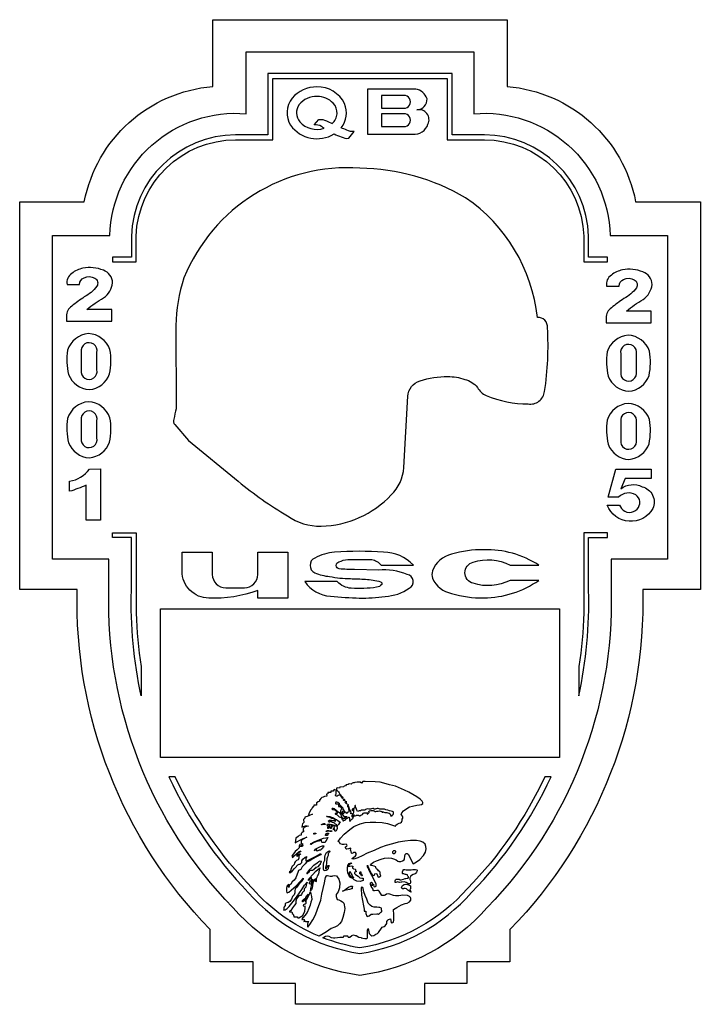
# Model space of a CAD drawing. Extents: x 5.3 to 22.8, y 1.6 to 27.1.
import ezdxf

# ---------------------------------------------------------------- set-up
doc = ezdxf.new("R2010")
doc.units = 0
doc.header["$MEASUREMENT"] = 0
doc.layers.add('2', color=2, linetype='CONTINUOUS')
doc.layers.add('6', color=1, linetype='CONTINUOUS')

msp = doc.modelspace()

# ---------------------------------------------------------------- linework, layer by layer
at = {"layer": '2'}
for points in [[(21.995, 13.131), (20.537, 13.131), (20.537, 12.326, -0.201871), (17.336, 4.136, -0.181337), (14.049, 2.384, -0.181337), (10.763, 4.136, -0.201871), (7.562, 12.326), (7.562, 13.131), (6.103, 13.131), (6.103, 21.492), (7.583, 21.492, -0.429764), (11.109, 24.635), (11.109, 26.231), (16.99, 26.231), (16.99, 24.635, -0.429764), (20.516, 21.492), (21.995, 21.492)], [(16.305, 25.546), (16.305, 23.962), (17.262, 23.962, -0.405194), (19.831, 21.471), (19.831, 20.807), (20.441, 20.807), (20.441, 20.932), (19.956, 20.932), (19.956, 21.474, 0.40519), (17.262, 24.087), (16.43, 24.087), (16.43, 25.671), (11.669, 25.671), (11.669, 24.087), (10.837, 24.087, 0.40519), (8.142, 21.474), (8.142, 20.932), (7.657, 20.932), (7.657, 20.807), (8.267, 20.807), (8.267, 21.471, -0.405194), (10.837, 23.962), (11.794, 23.962), (11.794, 25.546)], [(12.257, 24.336, 0.391887), (13.38, 24.113, 0.028376), (13.566, 24.037, 0.14438), (13.758, 24), (13.9, 24.175, -0.14438), (13.708, 24.211, -0.006572), (13.562, 24.273, 0.281206), (13.65, 24.895, 0.293488), (12.936, 25.326, 0.228171), (12.297, 25.034, 0.321566)], [(15.52, 24.735, 0.410186), (15.781, 25.023, 0.283589), (15.489, 25.267), (14.247, 25.267), (14.247, 24.104), (15.411, 24.104, 0.346555), (15.806, 24.365, 0.631009), (15.519, 24.732)], [(12.478, 24.869, 0.347432), (12.492, 24.426, 0.294381), (13.121, 24.26, -0.014031), (13.056, 24.307, 0.14438), (12.864, 24.344), (12.989, 24.488, -0.14438), (13.181, 24.452, 0.005267), (13.329, 24.379, 0.426133), (13.359, 24.904, 0.216), (12.942, 25.082, 0.240138)], [(14.604, 24.779), (15.177, 24.779, 1.076726), (15.177, 25.108), (14.604, 25.108)], [(14.604, 24.635), (14.604, 24.306), (15.177, 24.306, 1.076726), (15.177, 24.635)], [(15.282, 17.337, -0.30888), (15.6, 17.738, -0.082687), (16.316, 17.848, -0.088963), (16.757, 17.774, -0.162074), (17.083, 17.568, 0.174269), (17.311, 17.357, 0.096619), (18.392, 17.141, 0.424586), (18.818, 17.462, 0.053585), (18.892, 19.108, 0.461361), (18.633, 19.374, 0.219064), (16.779, 22.462, 0.130306), (14.049, 23.23, 0.323983), (9.501, 20.396, 0.07197), (9.293, 19.165), (9.296, 17.016, -0.000205), (9.24, 16.75, 0.28327), (9.263, 16.606), (9.618, 16.199), (10.905, 15.142, 0.041379), (12.174, 14.253, 0.16749), (13.044, 13.987, 0.203104), (14.856, 14.792, 0.181311), (15.183, 15.496)], [(6.482, 20.226), (6.805, 20.226, -0.310663), (6.921, 20.4, -0.235833), (7.197, 20.39, -0.422404), (7.25, 20.178, -0.11497), (6.926, 19.903, 0.02138), (6.603, 19.665, 0.258417), (6.466, 19.406), (6.466, 19.279), (7.636, 19.279), (7.636, 19.581), (6.995, 19.581, -0.038671), (7.424, 19.882, 0.222854), (7.657, 20.268, 0.320176), (7.419, 20.591, 0.15131), (6.889, 20.644, 0.111596), (6.603, 20.512, 0.306755)], [(20.405, 19.236), (21.575, 19.236), (21.575, 19.538), (20.935, 19.538, -0.038671), (21.363, 19.839, 0.222854), (21.596, 20.226, 0.320176), (21.358, 20.548, 0.15131), (20.829, 20.601, 0.111596), (20.543, 20.469, 0.306755), (20.421, 20.183), (20.744, 20.183, -0.310663), (20.86, 20.358, -0.235833), (21.136, 20.347, -0.422404), (21.189, 20.136, -0.11497), (20.866, 19.861, 0.02138), (20.543, 19.622, 0.258417), (20.405, 19.363)], [(6.522, 17.901, 0.296862), (7.057, 17.51, 0.296862), (7.579, 17.918, 0.096427), (7.589, 18.543, 0.299667), (7.035, 18.959, 0.300795), (6.493, 18.526, 0.096427)], [(20.996, 17.467, 0.296862), (21.518, 17.875, 0.096427), (21.528, 18.501, 0.299667), (20.974, 18.917, 0.300795), (20.432, 18.483, 0.096427), (20.462, 17.859, 0.296862)], [(6.846, 18.48), (6.846, 18.014, 1.225612), (7.25, 18.026), (7.25, 18.468, 1.225612)], [(21.189, 17.984), (21.189, 18.425, 1.225612), (20.785, 18.437), (20.785, 17.971, 1.225612)], [(6.522, 16.14, 0.296862), (7.057, 15.749, 0.296862), (7.579, 16.157, 0.096427), (7.589, 16.782, 0.299667), (7.035, 17.198, 0.300795), (6.493, 16.765, 0.096427)], [(20.462, 16.098, 0.296862), (20.996, 15.706, 0.296862), (21.518, 16.114, 0.096427), (21.528, 16.74, 0.299667), (20.974, 17.156, 0.300795), (20.432, 16.722, 0.096427)], [(7.25, 16.265), (7.25, 16.707, 1.225612), (6.846, 16.719), (6.846, 16.253, 1.225612)], [(20.785, 16.21, 1.225612), (21.189, 16.223), (21.189, 16.664, 1.225612), (20.785, 16.677)], [(7.345, 14.136), (6.974, 14.136), (6.974, 15.043, -0.043543), (6.546, 14.885), (6.546, 15.145, 0.195782), (7.057, 15.457), (7.345, 15.464)], [(20.902, 15.213), (20.79, 14.951, -0.285593), (21.338, 15.003, -0.470382), (21.616, 14.44, -0.630775), (20.436, 14.523), (20.752, 14.523), (20.804, 14.44, 0.457704), (21.21, 14.425, 0.468118), (21.173, 14.793, 0.342723), (20.729, 14.733), (20.459, 14.733), (20.662, 15.453), (21.571, 15.453), (21.571, 15.213)], [(8.267, 13.816), (8.267, 11.742, 0.032687), (8.396, 10.36), (8.396, 9.602, -0.060088), (8.142, 12.326), (8.142, 13.691), (7.657, 13.691), (7.657, 13.816)], [(19.831, 13.816), (19.831, 11.742, -0.032687), (19.703, 10.36), (19.703, 9.602, 0.060088), (19.956, 12.326), (19.956, 13.691), (20.441, 13.691), (20.441, 13.816)], [(12.189, 13.31), (12.189, 12.128), (11.408, 12.128), (11.408, 12.322, -0.100509), (10.144, 12.128, -0.414214), (9.454, 12.818), (9.454, 13.31), (10.234, 13.31), (10.234, 12.735, 0.414214), (10.58, 12.39), (11.063, 12.39, 0.414214), (11.408, 12.735), (11.408, 13.31)], [(17.247, 12.131, 0.149497), (18.668, 12.585), (17.928, 12.585, -0.199702), (16.971, 12.509, -0.76679), (16.971, 13.055, -0.199702), (17.928, 12.979), (18.668, 12.979, 0.151165), (17.247, 13.375, 0.079408), (16.417, 13.259, 0.262888), (15.922, 12.83, 0.172369), (15.922, 12.639, 0.246064), (16.417, 12.247, 0.079408)]]:
    msp.add_lwpolyline(points, format="xyb", close=True, dxfattribs=at)
msp.add_lwpolyline([(14.027, 12.128, 0.042079), (14.701, 12.172, 0.14572), (15.322, 12.382, 0.737198), (15.269, 12.737, 0.115994), (14.532, 12.848), (13.907, 12.862, -0.018502), (13.511, 12.881, -0.796302), (13.505, 13.061, -0.099422), (13.736, 13.121), (14.351, 13.121, -0.187195), (14.592, 12.979), (15.428, 12.979, 0.202847), (14.66, 13.31, 0.038453), (13.393, 13.31, 0.115331), (12.881, 13.161, 0.650713), (12.881, 12.783, 0.083167), (13.265, 12.684, 0.04712), (13.802, 12.629, -0.009131), (14.192, 12.613, -0.062198), (14.579, 12.55, -0.414514), (14.61, 12.479, -0.201317), (14.476, 12.408, -0.063589), (13.825, 12.382, -0.200924), (13.462, 12.552), (12.625, 12.552, 0.229949), (13.285, 12.173, 0.013525), (14.049, 12.128)], format="xyb", dxfattribs=at)
msp.add_lwpolyline([(8.896, 11.848), (19.203, 11.848), (19.203, 8.014), (8.896, 8.014)], close=True, dxfattribs=at)
at = {"layer": '2', "linetype": 'CONTINUOUS'}
msp.add_lwpolyline([(12.991, 3.395, -0.114316), (11.269, 4.628, -0.083124), (9.272, 7.514), (9.112, 7.514, 0.084716), (11.164, 4.527, 0.175921), (14.049, 2.949, 0.175921), (16.934, 4.527, 0.084716), (18.987, 7.514), (18.826, 7.514, -0.083124), (16.83, 4.628, -0.174327), (14.049, 3.095, -0.053286), (13.087, 3.357), (13.159, 3.397), (13.209, 3.403), (13.243, 3.397), (13.303, 3.365), (13.362, 3.353), (13.403, 3.35), (13.472, 3.365), (13.525, 3.375), (13.597, 3.375), (13.619, 3.375), (13.628, 3.406), (13.66, 3.409), (13.7, 3.409), (13.722, 3.406), (13.738, 3.393), (13.743, 3.373), (13.764, 3.367), (13.789, 3.375), (13.839, 3.414), (13.878, 3.429), (13.921, 3.417), (13.953, 3.41), (14.016, 3.375), (14.076, 3.362), (14.076, 3.356), (14.123, 3.343), (14.126, 3.343), (14.173, 3.34), (14.223, 3.34), (14.239, 3.353), (14.239, 3.406), (14.239, 3.466), (14.24, 3.51), (14.243, 3.557), (14.256, 3.592), (14.287, 3.462), (14.326, 3.425), (14.358, 3.408), (14.404, 3.415), (14.458, 3.446), (14.501, 3.462), (14.523, 3.493), (14.605, 3.603), (14.605, 3.603), (14.62, 3.628), (14.649, 3.637), (14.677, 3.643), (14.699, 3.665), (14.739, 3.722), (14.746, 3.775), (14.768, 3.812), (14.789, 3.828), (14.839, 3.847), (14.855, 3.753), (14.861, 3.74), (14.899, 3.747), (14.918, 3.762), (14.921, 3.822), (14.921, 3.91), (14.924, 3.975), (14.911, 4.057), (14.918, 4.082), (15.005, 4.141), (15.124, 4.21), (15.215, 4.238), (15.271, 4.251), (15.331, 4.285), (15.362, 4.326), (15.362, 4.367), (15.356, 4.398), (15.325, 4.42), (15.275, 4.448), (15.159, 4.458), (15.052, 4.442), (14.965, 4.442), (14.911, 4.448), (14.821, 4.483), (14.774, 4.486), (14.73, 4.48), (14.699, 4.458), (14.674, 4.451), (14.645, 4.448), (14.617, 4.451), (14.586, 4.486), (14.548, 4.555), (14.527, 4.574), (14.483, 4.58), (14.426, 4.567), (14.404, 4.567), (14.392, 4.58), (14.386, 4.614), (14.367, 4.646), (14.342, 4.68), (14.317, 4.73), (14.323, 4.774), (14.345, 4.793), (14.367, 4.774), (14.367, 4.752), (14.354, 4.724), (14.345, 4.711), (14.358, 4.702), (14.38, 4.714), (14.38, 4.739), (14.395, 4.739), (14.398, 4.718), (14.405, 4.689), (14.408, 4.677), (14.436, 4.674), (14.464, 4.692), (14.464, 4.708), (14.464, 4.743), (14.43, 4.821), (14.289, 5.09), (14.289, 5.093), (14.257, 5.159), (14.242, 5.187), (14.242, 5.231), (14.248, 5.204), (14.304, 5.084), (14.348, 5.006), (14.37, 4.974), (14.392, 4.965), (14.423, 4.968), (14.423, 4.968), (14.436, 5.003), (14.455, 5.012), (14.483, 5.003), (14.502, 4.959), (14.511, 4.937), (14.536, 4.924), (14.564, 4.937), (14.586, 4.952), (14.574, 4.996), (14.567, 5.015), (14.567, 5.043), (14.564, 5.062), (14.53, 5.084), (14.514, 5.109), (14.483, 5.125), (14.47, 5.143), (14.461, 5.169), (14.455, 5.187), (14.411, 5.206), (14.354, 5.219), (14.342, 5.225), (14.323, 5.228), (14.333, 5.259), (14.398, 5.309), (14.477, 5.344), (14.595, 5.381), (14.683, 5.407), (14.783, 5.416), (14.865, 5.407), (14.918, 5.397), (14.987, 5.372), (15.03, 5.335), (15.056, 5.322), (15.106, 5.325), (15.149, 5.341), (15.193, 5.369), (15.203, 5.391), (15.209, 5.46), (15.215, 5.504), (15.243, 5.529), (15.268, 5.529), (15.293, 5.516), (15.425, 5.262), (15.509, 5.313), (15.594, 5.375), (15.694, 5.482), (15.741, 5.569), (15.76, 5.648), (15.753, 5.71), (15.732, 5.776), (15.675, 5.826), (15.603, 5.848), (15.506, 5.867), (15.447, 5.867), (15.356, 5.864), (15.206, 5.851), (15.034, 5.82), (14.893, 5.785), (14.727, 5.735), (14.583, 5.682), (14.411, 5.607), (14.236, 5.538), (14.101, 5.472), (13.991, 5.419), (13.916, 5.391), (13.882, 5.384), (13.847, 5.397), (13.835, 5.403), (13.885, 5.431), (13.929, 5.469), (13.951, 5.5), (13.948, 5.532), (13.935, 5.56), (13.882, 5.56), (13.863, 5.544), (13.838, 5.528), (13.826, 5.544), (13.819, 5.579), (13.819, 5.591), (13.807, 5.607), (13.81, 5.657), (13.801, 5.666), (13.75, 5.651), (13.71, 5.641), (13.691, 5.647), (13.675, 5.682), (13.675, 5.707), (13.7, 5.72), (13.713, 5.72), (13.719, 5.735), (13.713, 5.757), (13.694, 5.773), (13.644, 5.766), (13.597, 5.763), (13.535, 5.785), (13.519, 5.82), (13.488, 5.839), (13.544, 5.926), (13.644, 6.033), (13.785, 6.155), (13.888, 6.23), (14.051, 6.299), (14.179, 6.33), (14.308, 6.34), (14.461, 6.343), (14.624, 6.333), (14.758, 6.308), (14.865, 6.271), (14.965, 6.236), (14.974, 6.264), (15.009, 6.29), (15.065, 6.311), (15.093, 6.324), (15.118, 6.343), (15.137, 6.384), (15.14, 6.418), (15.153, 6.446), (15.156, 6.468), (15.143, 6.499), (15.124, 6.528), (15.115, 6.54), (15.131, 6.578), (15.171, 6.637), (15.259, 6.697), (15.328, 6.734), (15.403, 6.753), (15.519, 6.778), (15.588, 6.788), (15.638, 6.8), (15.675, 6.822), (15.675, 6.85), (15.657, 6.881), (15.606, 6.935), (15.516, 6.997), (15.412, 7.054), (15.315, 7.116), (15.2, 7.163), (15.121, 7.201), (14.968, 7.267), (14.811, 7.307), (14.661, 7.345), (14.57, 7.37), (14.439, 7.386), (14.179, 7.389), (14.12, 7.389), (14.088, 7.351), (14.057, 7.376), (13.973, 7.376), (13.916, 7.364), (13.901, 7.354), (13.873, 7.358), (13.851, 7.345), (13.819, 7.32), (13.772, 7.332), (13.741, 7.314), (13.694, 7.307), (13.672, 7.282), (13.644, 7.27), (13.619, 7.257), (13.531, 7.245), (13.516, 7.22), (13.462, 7.226), (13.441, 7.217), (13.441, 7.173), (13.422, 7.163), (13.381, 7.182), (13.353, 7.138), (13.325, 7.145), (13.293, 7.145), (13.293, 7.107), (13.253, 7.11), (13.221, 7.11), (13.221, 7.073), (13.181, 7.063), (13.193, 7.016), (13.131, 7.007), (13.099, 6.982), (13.065, 6.976), (13.034, 6.954), (13.015, 6.919), (13.006, 6.916), (12.999, 6.882), (12.968, 6.863), (12.924, 6.841), (12.927, 6.781), (12.858, 6.778), (12.846, 6.738), (12.837, 6.728), (12.818, 6.725), (12.802, 6.687), (12.78, 6.662), (12.727, 6.568), (12.715, 6.518), (12.824, 6.543), (12.743, 6.509), (12.68, 6.49), (12.652, 6.481), (12.624, 6.468), (12.621, 6.446), (12.593, 6.412), (12.602, 6.334), (12.561, 6.299), (12.555, 6.262), (12.549, 6.215), (12.583, 6.227), (12.643, 6.246), (12.68, 6.246), (12.715, 6.24), (12.643, 6.221), (12.608, 6.202), (12.589, 6.186), (12.583, 6.158), (12.583, 6.127), (12.596, 6.102), (12.558, 6.077), (12.53, 6.045), (12.527, 6.002), (12.477, 5.995), (12.449, 5.973), (12.392, 5.923), (12.383, 5.867), (12.373, 5.811), (12.496, 5.876), (12.583, 5.917), (12.674, 5.952), (12.564, 5.892), (12.527, 5.861), (12.527, 5.817), (12.536, 5.782), (12.499, 5.767), (12.48, 5.726), (12.48, 5.679), (12.43, 5.626), (12.377, 5.585), (12.33, 5.522), (12.292, 5.472), (12.308, 5.454), (12.305, 5.435), (12.305, 5.419), (12.345, 5.469), (12.408, 5.522), (12.474, 5.582), (12.517, 5.598), (12.505, 5.573), (12.455, 5.541), (12.42, 5.504), (12.411, 5.479), (12.433, 5.466), (12.449, 5.482), (12.467, 5.507), (12.505, 5.532), (12.508, 5.51), (12.477, 5.485), (12.467, 5.45), (12.47, 5.41), (12.452, 5.372), (12.408, 5.353), (12.37, 5.313), (12.355, 5.288), (12.345, 5.25), (12.314, 5.215), (12.295, 5.203), (12.283, 5.159), (12.264, 5.118), (12.254, 5.078), (12.229, 5.059), (12.223, 5.043), (12.254, 5.037), (12.295, 5.075), (12.361, 5.147), (12.37, 5.162), (12.445, 5.241), (12.474, 5.259), (12.502, 5.259), (12.524, 5.275), (12.546, 5.297), (12.549, 5.313), (12.549, 5.338), (12.571, 5.381), (12.636, 5.435), (12.677, 5.457), (12.652, 5.407), (12.646, 5.36), (12.661, 5.331), (12.777, 5.391), (12.918, 5.46), (13.024, 5.526), (13.049, 5.519), (13.031, 5.497), (12.946, 5.454), (12.815, 5.381), (12.755, 5.344), (12.668, 5.306), (12.63, 5.262), (12.555, 5.187), (12.517, 5.122), (12.464, 5.09), (12.442, 5.037), (12.427, 4.996), (12.395, 4.902), (12.348, 4.846), (12.295, 4.796), (12.261, 4.736), (12.229, 4.718), (12.211, 4.652), (12.204, 4.68), (12.204, 4.736), (12.179, 4.708), (12.157, 4.686), (12.154, 4.63), (12.148, 4.611), (12.151, 4.561), (12.157, 4.527), (12.164, 4.517), (12.207, 4.536), (12.267, 4.583), (12.398, 4.696), (12.505, 4.805), (12.583, 4.893), (12.583, 4.877), (12.527, 4.802), (12.458, 4.721), (12.405, 4.652), (12.37, 4.617), (12.364, 4.564), (12.364, 4.514), (12.345, 4.467), (12.308, 4.423), (12.279, 4.351), (12.236, 4.292), (12.195, 4.267), (12.161, 4.26), (12.117, 4.241), (12.117, 4.223), (12.117, 4.191), (12.092, 4.157), (12.082, 4.132), (12.079, 4.088), (12.076, 4.066), (12.117, 4.076), (12.164, 4.113), (12.217, 4.166), (12.358, 4.332), (12.427, 4.426), (12.549, 4.599), (12.617, 4.711), (12.686, 4.793), (12.658, 4.724), (12.652, 4.664), (12.611, 4.623), (12.605, 4.573), (12.596, 4.551), (12.574, 4.536), (12.552, 4.517), (12.539, 4.476), (12.524, 4.451), (12.492, 4.448), (12.452, 4.42), (12.411, 4.36), (12.389, 4.304), (12.389, 4.241), (12.358, 4.194), (12.308, 4.129), (12.261, 4.063), (12.229, 4.038), (12.229, 4.028), (12.258, 4.025), (12.276, 4.025), (12.301, 4.006), (12.298, 3.978), (12.326, 3.963), (12.333, 3.937), (12.339, 3.912), (12.342, 3.9), (12.386, 3.9), (12.43, 3.894), (12.442, 3.872), (12.467, 3.869), (12.57, 3.928), (12.62, 4.038), (12.633, 4.116), (12.633, 4.169), (12.595, 4.166), (12.592, 4.182), (12.599, 4.213), (12.63, 4.235), (12.658, 4.248), (12.658, 4.273), (12.658, 4.298), (12.62, 4.298), (12.655, 4.329), (12.692, 4.376), (12.721, 4.426), (12.739, 4.467), (12.749, 4.511), (12.758, 4.545), (12.774, 4.539), (12.777, 4.489), (12.793, 4.42), (12.802, 4.342), (12.783, 4.273), (12.764, 4.194), (12.73, 4.11), (12.683, 4.01), (12.62, 3.928), (12.577, 3.881), (12.567, 3.872), (12.555, 3.844), (12.545, 3.828), (12.564, 3.828), (12.589, 3.834), (12.611, 3.825), (12.614, 3.809), (12.595, 3.781), (12.602, 3.772), (12.624, 3.784), (12.642, 3.775), (12.664, 3.772), (12.689, 3.772), (12.727, 3.775), (12.702, 3.747), (12.696, 3.703), (12.696, 3.656), (12.699, 3.631), (12.749, 3.7), (12.827, 3.819), (12.896, 3.947), (12.955, 4.097), (13.034, 4.323), (13.065, 4.479), (13.096, 4.63), (13.131, 4.777), (13.153, 4.871), (13.162, 4.912), (13.184, 4.955), (13.196, 4.965), (13.206, 4.965), (13.24, 4.952), (13.278, 4.943), (13.328, 4.949), (13.347, 4.952), (13.394, 4.962), (13.444, 4.955), (13.459, 4.933), (13.5, 4.865), (13.528, 4.771), (13.516, 4.642), (13.481, 4.539), (13.437, 4.47), (13.431, 4.423), (13.45, 4.37), (13.456, 4.342), (13.506, 4.332), (13.556, 4.307), (13.6, 4.282), (13.635, 4.248), (13.657, 4.11), (13.641, 4.01), (13.61, 3.881), (13.572, 3.778), (13.522, 3.712), (13.472, 3.665), (13.397, 3.627), (13.303, 3.593), (13.181, 3.512), (13.099, 3.461)], format="xyb", close=True, dxfattribs=at)
for points in [[(13.423, 7.016), (13.419, 7.04), (13.422, 7.062), (13.432, 7.074), (13.432, 7.086), (13.432, 7.123), (13.437, 7.147), (13.449, 7.159), (13.461, 7.162), (13.494, 7.125), (13.51, 7.1), (13.531, 7.066), (13.536, 7.059), (13.536, 7.042), (13.519, 7.04), (13.502, 7.038), (13.484, 7.026), (13.463, 7.011), (13.454, 7.011), (13.442, 7.013), (13.427, 7.012)], [(13.542, 7.022), (13.572, 6.986), (13.584, 6.97), (13.585, 6.965), (13.6, 6.961), (13.603, 6.961), (13.609, 6.961), (13.611, 6.971), (13.615, 6.977), (13.605, 6.98), (13.597, 6.984), (13.599, 6.992), (13.593, 6.997), (13.582, 6.996), (13.575, 7.008), (13.572, 7.018), (13.565, 7.022), (13.561, 7.033), (13.557, 7.04), (13.554, 7.045), (13.543, 7.033)], [(13.625, 6.911), (13.624, 6.925), (13.63, 6.932), (13.64, 6.938), (13.646, 6.928), (13.647, 6.92), (13.654, 6.912), (13.655, 6.903), (13.646, 6.902), (13.635, 6.903)], [(13.692, 6.811), (13.681, 6.828), (13.673, 6.84), (13.669, 6.862), (13.672, 6.876), (13.688, 6.881), (13.689, 6.868), (13.693, 6.845), (13.704, 6.832), (13.711, 6.815), (13.704, 6.811)], [(13.358, 6.668), (13.394, 6.655), (13.395, 6.655), (13.419, 6.638), (13.441, 6.619), (13.455, 6.595), (13.464, 6.575), (13.461, 6.566), (13.448, 6.566), (13.428, 6.567), (13.411, 6.566), (13.404, 6.557), (13.412, 6.549), (13.424, 6.544), (13.438, 6.538), (13.461, 6.53), (13.481, 6.505), (13.514, 6.478), (13.544, 6.467), (13.566, 6.469), (13.577, 6.46), (13.575, 6.438), (13.593, 6.419), (13.602, 6.394), (13.607, 6.375), (13.621, 6.375), (13.635, 6.391), (13.657, 6.394), (13.674, 6.403), (13.699, 6.431), (13.717, 6.441), (13.74, 6.459), (13.757, 6.468), (13.77, 6.471), (13.775, 6.425), (13.777, 6.4), (13.788, 6.36), (13.793, 6.372), (13.815, 6.394), (13.842, 6.414), (13.855, 6.424), (13.869, 6.446), (13.863, 6.458), (13.846, 6.478), (13.846, 6.49), (13.848, 6.517), (13.859, 6.518), (13.865, 6.522), (13.87, 6.533), (13.886, 6.535), (13.887, 6.514), (13.878, 6.508), (13.866, 6.503), (13.868, 6.481), (13.879, 6.473), (13.884, 6.49), (13.9, 6.502), (13.922, 6.507), (13.948, 6.512), (13.963, 6.517), (13.988, 6.52), (14.013, 6.518), (14.029, 6.509), (14.029, 6.5), (14.028, 6.494), (14.038, 6.502), (14.052, 6.508), (14.061, 6.513), (14.075, 6.522), (14.096, 6.531), (14.11, 6.536), (14.127, 6.565), (14.139, 6.583), (14.171, 6.584), (14.193, 6.58), (14.221, 6.58), (14.243, 6.58), (14.251, 6.574), (14.237, 6.567), (14.237, 6.557), (14.237, 6.543), (14.251, 6.555), (14.263, 6.573), (14.272, 6.575), (14.285, 6.591), (14.285, 6.598), (14.277, 6.605), (14.281, 6.615), (14.296, 6.631), (14.327, 6.641), (14.368, 6.642), (14.393, 6.642), (14.417, 6.632), (14.438, 6.62), (14.456, 6.619), (14.482, 6.627), (14.518, 6.628), (14.556, 6.632), (14.579, 6.627), (14.585, 6.624), (14.596, 6.617), (14.606, 6.615), (14.62, 6.614), (14.621, 6.595), (14.636, 6.595), (14.643, 6.598), (14.66, 6.607), (14.664, 6.595), (14.687, 6.592), (14.7, 6.588), (14.741, 6.588), (14.766, 6.582), (14.792, 6.57), (14.806, 6.57), (14.825, 6.549), (14.824, 6.544), (14.847, 6.551), (14.836, 6.536), (14.836, 6.525), (14.847, 6.511), (14.847, 6.495), (14.857, 6.495), (14.864, 6.509), (14.881, 6.511), (14.891, 6.516), (14.892, 6.525), (14.897, 6.534), (14.908, 6.536), (14.909, 6.547), (14.912, 6.557), (14.918, 6.562), (14.916, 6.565), (14.913, 6.584), (14.914, 6.596), (14.903, 6.607), (14.888, 6.619), (14.856, 6.623), (14.808, 6.635), (14.772, 6.649), (14.713, 6.658), (14.678, 6.673), (14.624, 6.678), (14.585, 6.68), (14.559, 6.677), (14.546, 6.684), (14.518, 6.695), (14.516, 6.694), (14.492, 6.694), (14.47, 6.689), (14.461, 6.682), (14.442, 6.678), (14.428, 6.678), (14.412, 6.678), (14.393, 6.69), (14.377, 6.69), (14.35, 6.684), (14.323, 6.677), (14.318, 6.677), (14.278, 6.677), (14.243, 6.681), (14.214, 6.677), (14.194, 6.667), (14.181, 6.653), (14.152, 6.651), (14.122, 6.649), (14.108, 6.65), (14.091, 6.653), (14.078, 6.651), (14.073, 6.642), (14.061, 6.633), (14.032, 6.632), (14.01, 6.627), (13.985, 6.618), (13.975, 6.632), (13.965, 6.65), (13.959, 6.676), (13.948, 6.699), (13.944, 6.718), (13.937, 6.731), (13.937, 6.758), (13.934, 6.77), (13.923, 6.775), (13.914, 6.765), (13.917, 6.731), (13.912, 6.707), (13.892, 6.702), (13.888, 6.696), (13.86, 6.685), (13.844, 6.68), (13.843, 6.656), (13.843, 6.645), (13.86, 6.654), (13.883, 6.671), (13.891, 6.671), (13.887, 6.655), (13.884, 6.645), (13.884, 6.624), (13.884, 6.598), (13.874, 6.566), (13.861, 6.55), (13.85, 6.548), (13.844, 6.556), (13.824, 6.554), (13.816, 6.554), (13.816, 6.572), (13.82, 6.587), (13.816, 6.598), (13.815, 6.624), (13.806, 6.634), (13.788, 6.633), (13.788, 6.637), (13.789, 6.667), (13.789, 6.667), (13.78, 6.674), (13.766, 6.724), (13.752, 6.744), (13.746, 6.765), (13.75, 6.783), (13.749, 6.785), (13.743, 6.788), (13.724, 6.788), (13.724, 6.785), (13.723, 6.762), (13.73, 6.744), (13.748, 6.716), (13.754, 6.682), (13.764, 6.638), (13.761, 6.616), (13.749, 6.594), (13.732, 6.596), (13.724, 6.589), (13.715, 6.57), (13.705, 6.567), (13.69, 6.587), (13.678, 6.596), (13.661, 6.609), (13.644, 6.645), (13.629, 6.656), (13.616, 6.667), (13.616, 6.667), (13.611, 6.677), (13.611, 6.702), (13.572, 6.749), (13.553, 6.766), (13.537, 6.774), (13.528, 6.792), (13.521, 6.815), (13.474, 6.845), (13.473, 6.845), (13.451, 6.854), (13.426, 6.858), (13.413, 6.837), (13.415, 6.822), (13.421, 6.81), (13.448, 6.815), (13.463, 6.814), (13.488, 6.807), (13.495, 6.767), (13.495, 6.749), (13.501, 6.749), (13.509, 6.742), (13.524, 6.742), (13.527, 6.743), (13.548, 6.734), (13.567, 6.717), (13.567, 6.708), (13.561, 6.703), (13.568, 6.683), (13.564, 6.663), (13.552, 6.654), (13.548, 6.629), (13.546, 6.609), (13.563, 6.576), (13.585, 6.567), (13.598, 6.578), (13.598, 6.591), (13.599, 6.611), (13.607, 6.629), (13.634, 6.633), (13.634, 6.61), (13.638, 6.585), (13.633, 6.569), (13.619, 6.563), (13.608, 6.561), (13.604, 6.566), (13.592, 6.556), (13.599, 6.532), (13.61, 6.531), (13.626, 6.507), (13.646, 6.491), (13.648, 6.476), (13.661, 6.474), (13.678, 6.483), (13.703, 6.483), (13.703, 6.483), (13.713, 6.483), (13.7, 6.472), (13.684, 6.459), (13.669, 6.445), (13.647, 6.437), (13.621, 6.438), (13.606, 6.446), (13.597, 6.454), (13.585, 6.467), (13.58, 6.482), (13.572, 6.499), (13.559, 6.539), (13.527, 6.579), (13.478, 6.606), (13.437, 6.646), (13.383, 6.681), (13.359, 6.693), (13.328, 6.695), (13.324, 6.685), (13.324, 6.681), (13.343, 6.671), (13.358, 6.668)], [(13.203, 6.499), (13.265, 6.486), (13.268, 6.484), (13.312, 6.471), (13.366, 6.449), (13.42, 6.422), (13.427, 6.413), (13.439, 6.408), (13.488, 6.376), (13.524, 6.345), (13.541, 6.334), (13.522, 6.319), (13.491, 6.282), (13.467, 6.256), (13.46, 6.236), (13.456, 6.231), (13.451, 6.224), (13.456, 6.202), (13.457, 6.173), (13.452, 6.15), (13.431, 6.116), (13.419, 6.106), (13.405, 6.106), (13.399, 6.116), (13.397, 6.138), (13.397, 6.146), (13.397, 6.156), (13.393, 6.161), (13.378, 6.15), (13.366, 6.144), (13.366, 6.156), (13.367, 6.173), (13.383, 6.198), (13.393, 6.221), (13.395, 6.232), (13.38, 6.241), (13.355, 6.244), (13.342, 6.242), (13.333, 6.226), (13.321, 6.214), (13.305, 6.203), (13.305, 6.196), (13.307, 6.184), (13.306, 6.179), (13.3, 6.175), (13.296, 6.174), (13.293, 6.18), (13.29, 6.188), (13.289, 6.196), (13.29, 6.209), (13.302, 6.222), (13.314, 6.23), (13.317, 6.239), (13.304, 6.241), (13.304, 6.242), (13.309, 6.248), (13.32, 6.248), (13.32, 6.256), (13.312, 6.264), (13.292, 6.269), (13.268, 6.269), (13.253, 6.266), (13.249, 6.253), (13.249, 6.221), (13.246, 6.203), (13.241, 6.185), (13.227, 6.18), (13.222, 6.178), (13.217, 6.181), (13.215, 6.197), (13.216, 6.206), (13.219, 6.214), (13.225, 6.231), (13.225, 6.244), (13.225, 6.254), (13.217, 6.248), (13.213, 6.24), (13.207, 6.247), (13.204, 6.261), (13.204, 6.269), (13.21, 6.288), (13.223, 6.288), (13.264, 6.289), (13.282, 6.289), (13.319, 6.282), (13.35, 6.269), (13.382, 6.259), (13.399, 6.252), (13.426, 6.244), (13.439, 6.241), (13.439, 6.249), (13.443, 6.263), (13.45, 6.271), (13.449, 6.273), (13.434, 6.279), (13.419, 6.291), (13.398, 6.304), (13.375, 6.32), (13.34, 6.328), (13.319, 6.343), (13.31, 6.35), (13.31, 6.359), (13.31, 6.369), (13.295, 6.372), (13.281, 6.361), (13.28, 6.36), (13.27, 6.345), (13.265, 6.336), (13.256, 6.342), (13.256, 6.356), (13.256, 6.356), (13.25, 6.358), (13.244, 6.358), (13.235, 6.367), (13.237, 6.378), (13.26, 6.388), (13.277, 6.393), (13.295, 6.393), (13.31, 6.388), (13.317, 6.387), (13.336, 6.383), (13.357, 6.384), (13.368, 6.386), (13.384, 6.382), (13.391, 6.376), (13.399, 6.369), (13.409, 6.365), (13.416, 6.367), (13.416, 6.371), (13.415, 6.376), (13.412, 6.378), (13.412, 6.391), (13.408, 6.404), (13.398, 6.408), (13.396, 6.413), (13.384, 6.415), (13.368, 6.431), (13.346, 6.434), (13.332, 6.432), (13.318, 6.435), (13.304, 6.447), (13.276, 6.46), (13.253, 6.471), (13.243, 6.473), (13.217, 6.477), (13.201, 6.478), (13.189, 6.488), (13.188, 6.491), (13.192, 6.496), (13.203, 6.499)], [(13.056, 6.284), (13.09, 6.295), (13.115, 6.302), (13.136, 6.302), (13.153, 6.292), (13.153, 6.284), (13.149, 6.278), (13.132, 6.279), (13.118, 6.282), (13.099, 6.279), (13.08, 6.278), (13.077, 6.278), (13.062, 6.271), (13.053, 6.271)], [(13.177, 6.11), (13.201, 6.124), (13.217, 6.124), (13.245, 6.121), (13.243, 6.112), (13.232, 6.107), (13.215, 6.107), (13.198, 6.105), (13.189, 6.102), (13.181, 6.098), (13.175, 6.098)], [(13.272, 6.117), (13.292, 6.12), (13.308, 6.118), (13.313, 6.115), (13.326, 6.113), (13.32, 6.106), (13.312, 6.105), (13.307, 6.1), (13.303, 6.097), (13.3, 6.101), (13.292, 6.105), (13.283, 6.105), (13.283, 6.105), (13.279, 6.101), (13.272, 6.102), (13.267, 6.106)], [(12.786, 5.786), (12.865, 5.83), (12.926, 5.859), (12.926, 5.859), (13.014, 5.897), (13.11, 5.923), (13.166, 5.938), (13.212, 5.941), (13.227, 5.941), (13.198, 5.918), (13.189, 5.894), (13.163, 5.862), (13.148, 5.812), (13.142, 5.812), (13.11, 5.812), (13.075, 5.812), (13.063, 5.827), (13.052, 5.862), (13.055, 5.882), (13.055, 5.885), (13.011, 5.865), (13.011, 5.856), (12.996, 5.853), (12.993, 5.853), (12.982, 5.856), (12.911, 5.836), (12.832, 5.798), (12.786, 5.766), (12.768, 5.76), (12.771, 5.768)], [(12.853, 6.035), (12.859, 6.058), (12.888, 6.058), (12.911, 6.055), (12.906, 6.043), (12.882, 6.043), (12.862, 6.029), (12.859, 6.029)], [(12.499, 5.726), (12.533, 5.728), (12.544, 5.743), (12.547, 5.75), (12.554, 5.768), (12.554, 5.783), (12.561, 5.789), (12.566, 5.766), (12.571, 5.745), (12.561, 5.724), (12.561, 5.723), (12.545, 5.712), (12.525, 5.71), (12.505, 5.71), (12.495, 5.712)], [(12.894, 5.643), (12.976, 5.684), (13.031, 5.71), (13.081, 5.725), (13.119, 5.73), (13.104, 5.698), (13.093, 5.692), (13.09, 5.675), (13.084, 5.657), (13.049, 5.631), (13.037, 5.616), (13.008, 5.619), (12.987, 5.616), (12.982, 5.613), (12.961, 5.602), (12.932, 5.593), (12.932, 5.596), (12.932, 5.613), (12.923, 5.631), (12.923, 5.631), (12.906, 5.625), (12.9, 5.622), (12.876, 5.596), (12.87, 5.611)], [(13.125, 5.084), (13.107, 5.128), (13.104, 5.163), (13.104, 5.248), (13.113, 5.309), (13.137, 5.356), (13.137, 5.377), (13.137, 5.403), (13.137, 5.429), (13.148, 5.488), (13.166, 5.526), (13.186, 5.561), (13.233, 5.593), (13.259, 5.599), (13.268, 5.593), (13.259, 5.57), (13.23, 5.532), (13.224, 5.502), (13.224, 5.476), (13.207, 5.444), (13.195, 5.397), (13.192, 5.371), (13.18, 5.324), (13.18, 5.271), (13.178, 5.222), (13.16, 5.172), (13.154, 5.149), (13.163, 5.131), (13.178, 5.137), (13.195, 5.166), (13.198, 5.189), (13.23, 5.219), (13.253, 5.219), (13.245, 5.204), (13.242, 5.201), (13.227, 5.178), (13.224, 5.134), (13.195, 5.105), (13.172, 5.093)], [(12.763, 5.128), (12.859, 5.227), (12.941, 5.292), (12.988, 5.321), (13.02, 5.339), (13.043, 5.336), (13.034, 5.309), (13.034, 5.292), (13.017, 5.277), (13.017, 5.251), (12.997, 5.227), (12.956, 5.186), (12.921, 5.172), (12.9, 5.169), (12.9, 5.146), (12.874, 5.14), (12.85, 5.108), (12.818, 5.096), (12.786, 5.093), (12.748, 5.084), (12.716, 5.04), (12.687, 5.002), (12.675, 5.008), (12.704, 5.052)], [(12.742, 4.891), (12.827, 4.993), (12.903, 5.067), (12.97, 5.128), (13.017, 5.16), (12.999, 5.125), (12.994, 5.11), (12.997, 5.099), (12.988, 5.058), (12.976, 4.999), (12.964, 4.979), (12.961, 4.961), (12.944, 4.95), (12.938, 4.912), (12.921, 4.874), (12.921, 4.809), (12.906, 4.8), (12.894, 4.83), (12.897, 4.853), (12.906, 4.874), (12.874, 4.85), (12.856, 4.818), (12.833, 4.762), (12.824, 4.698), (12.812, 4.646), (12.807, 4.619), (12.795, 4.596), (12.774, 4.564), (12.777, 4.596), (12.783, 4.631), (12.795, 4.695), (12.812, 4.765), (12.824, 4.795), (12.833, 4.821), (12.836, 4.839), (12.85, 4.85), (12.833, 4.853), (12.833, 4.871), (12.815, 4.844), (12.815, 4.83), (12.815, 4.809), (12.792, 4.798), (12.786, 4.771), (12.783, 4.742), (12.769, 4.736), (12.748, 4.751), (12.748, 4.777), (12.751, 4.803), (12.766, 4.818), (12.798, 4.841), (12.798, 4.871), (12.798, 4.9), (12.792, 4.909), (12.774, 4.897), (12.751, 4.877), (12.734, 4.844), (12.719, 4.83), (12.716, 4.847), (12.716, 4.85), (12.725, 4.874)], [(14.133, 4.83), (14.057, 4.809), (13.967, 4.821), (13.897, 4.853), (13.864, 4.885), (13.8, 4.909), (13.762, 4.97), (13.739, 5.032), (13.724, 5.102), (13.724, 5.157), (13.736, 5.224), (13.771, 5.274), (13.818, 5.286), (13.838, 5.274), (13.806, 5.262), (13.771, 5.245), (13.742, 5.201), (13.742, 5.195), (13.788, 5.207), (13.826, 5.213), (13.862, 5.201), (13.864, 5.186), (13.853, 5.178), (13.853, 5.163), (13.856, 5.151), (13.873, 5.148), (13.882, 5.137), (13.926, 5.131), (13.937, 5.119), (13.937, 5.105), (13.937, 5.081), (13.958, 5.064), (13.92, 5.049), (13.911, 5.032), (13.911, 5.014), (13.935, 4.991), (13.999, 4.947), (14.04, 4.915), (14.046, 4.906), (14.095, 4.894), (14.13, 4.891), (14.13, 4.868)], [(15.285, 4.758), (15.24, 4.784), (15.199, 4.798), (15.126, 4.793), (15.114, 4.793), (15.074, 4.786), (15.043, 4.791), (15.017, 4.796), (14.998, 4.793), (14.977, 4.786), (14.958, 4.784), (14.958, 4.827), (14.97, 4.853), (14.984, 4.869), (15.008, 4.872), (15.022, 4.872), (15.064, 4.867), (15.088, 4.855), (15.109, 4.853), (15.169, 4.869), (15.216, 4.888), (15.23, 4.888), (15.268, 4.891), (15.296, 4.893), (15.304, 4.924), (15.301, 4.933), (15.282, 4.943), (15.277, 4.959), (15.277, 4.971), (15.273, 4.981), (15.24, 4.988), (15.225, 4.99), (15.199, 5), (15.18, 5.002), (15.152, 5.002), (15.143, 5.018), (15.147, 5.059), (15.154, 5.087), (15.173, 5.111), (15.185, 5.116), (15.21, 5.12), (15.239, 5.109), (15.29, 5.113), (15.374, 5.113), (15.413, 5.115), (15.481, 5.118), (15.516, 5.113), (15.522, 5.097), (15.522, 5.081), (15.513, 5.05), (15.495, 5.025), (15.473, 5.002), (15.422, 4.986), (15.383, 4.965), (15.357, 4.944), (15.35, 4.927), (15.348, 4.913), (15.339, 4.902), (15.339, 4.867), (15.339, 4.862), (15.345, 4.841), (15.352, 4.822), (15.352, 4.797), (15.35, 4.776), (15.343, 4.755), (15.318, 4.744), (15.299, 4.748)], [(13.85, 4.915), (13.803, 4.947), (13.783, 4.973), (13.777, 5.014), (13.774, 5.043), (13.786, 5.064), (13.797, 5.064), (13.806, 5.043), (13.818, 5.005), (13.844, 4.961), (13.853, 4.944), (13.87, 4.929), (13.882, 4.915), (13.882, 4.9), (13.867, 4.903)], [(14.087, 4.955), (14.072, 4.991), (14.049, 5.005), (14.049, 5.032), (14.051, 5.061), (14.066, 5.067), (14.075, 5.052), (14.069, 5.026), (14.084, 5.002), (14.095, 4.979), (14.101, 4.953)], [(13.6, 4.558), (13.647, 4.586), (13.688, 4.623), (13.754, 4.664), (13.813, 4.686), (13.857, 4.686), (13.844, 4.658), (13.847, 4.623), (13.822, 4.623), (13.804, 4.611), (13.782, 4.602), (13.735, 4.592), (13.688, 4.583), (13.653, 4.573), (13.616, 4.555)], [(14.079, 4.626), (14.088, 4.457), (14.113, 4.317), (14.138, 4.182), (14.154, 4.091), (14.154, 4.041), (14.179, 4.044), (14.198, 4.041), (14.201, 3.984), (14.223, 3.912), (14.235, 3.906), (14.286, 3.925), (14.339, 3.963), (14.38, 3.966), (14.483, 3.975), (14.514, 3.969), (14.53, 3.959), (14.549, 3.981), (14.586, 4.013), (14.614, 4.028), (14.617, 4.057), (14.608, 4.072), (14.608, 4.091), (14.602, 4.119), (14.561, 4.141), (14.536, 4.141), (14.483, 4.147), (14.417, 4.147), (14.358, 4.16), (14.314, 4.198), (14.264, 4.251), (14.223, 4.351), (14.179, 4.445), (14.151, 4.545), (14.129, 4.63), (14.123, 4.655), (14.098, 4.661), (14.082, 4.652)], [(15.128, 4.67), (15.149, 4.708), (15.19, 4.73), (15.235, 4.737), (15.275, 4.727), (15.325, 4.715), (15.351, 4.694), (15.358, 4.656), (15.358, 4.635), (15.353, 4.618), (15.341, 4.604), (15.348, 4.587), (15.356, 4.566), (15.37, 4.531), (15.337, 4.552), (15.311, 4.564), (15.311, 4.566), (15.289, 4.587), (15.263, 4.606), (15.249, 4.616), (15.218, 4.628), (15.18, 4.625), (15.176, 4.623), (15.145, 4.621), (15.145, 4.621), (15.126, 4.635), (15.121, 4.644)], [(12.566, 4.314), (12.6, 4.356), (12.62, 4.366), (12.652, 4.39), (12.652, 4.405), (12.665, 4.434), (12.693, 4.465), (12.714, 4.481), (12.711, 4.463), (12.696, 4.447), (12.68, 4.419), (12.68, 4.397), (12.68, 4.397), (12.675, 4.384), (12.662, 4.371), (12.654, 4.345), (12.638, 4.333), (12.623, 4.322), (12.604, 4.315), (12.586, 4.299), (12.575, 4.281), (12.563, 4.283)]]:
    msp.add_lwpolyline(points, close=True, dxfattribs=at)
for points in [[(13.16, 5.994), (13.166, 6.035), (13.198, 6.058), (13.236, 6.055), (13.233, 6.04), (13.218, 6.032), (13.212, 6.008), (13.209, 5.994), (13.198, 5.994), (13.195, 6.008), (13.186, 6.008), (13.171, 5.994), (13.16, 5.994)], [(14.968, 5.59), (14.962, 5.598), (14.95, 5.603), (14.939, 5.604), (14.928, 5.603), (14.918, 5.6), (14.907, 5.593), (14.898, 5.585), (14.892, 5.576), (14.889, 5.567), (14.889, 5.558), (14.89, 5.551), (14.894, 5.544), (14.9, 5.538), (14.907, 5.535), (14.914, 5.532), (14.922, 5.532), (14.93, 5.533), (14.937, 5.534), (14.946, 5.538), (14.954, 5.543), (14.961, 5.55), (14.966, 5.557), (14.969, 5.564), (14.971, 5.57), (14.972, 5.576), (14.971, 5.582), (14.968, 5.59)]]:
    msp.add_lwpolyline(points, dxfattribs=at)
at = {"layer": '6'}
msp.add_lwpolyline([(15.719, 2.171), (15.719, 1.637), (12.38, 1.637), (12.38, 2.171), (11.293, 2.171), (11.293, 2.735), (10.176, 2.735), (10.176, 3.566, -0.201871), (6.744, 12.347), (5.257, 12.347), (5.257, 22.36), (6.927, 22.36, -0.336575), (10.245, 25.337), (10.245, 27.063), (17.853, 27.063), (17.853, 25.337, -0.336575), (21.171, 22.36), (22.842, 22.36), (22.842, 12.347), (21.354, 12.347, -0.201871), (17.923, 3.566), (17.923, 2.735), (16.806, 2.735), (16.806, 2.171)], format="xyb", close=True, dxfattribs=at)

doc.saveas('drawing.dxf')
